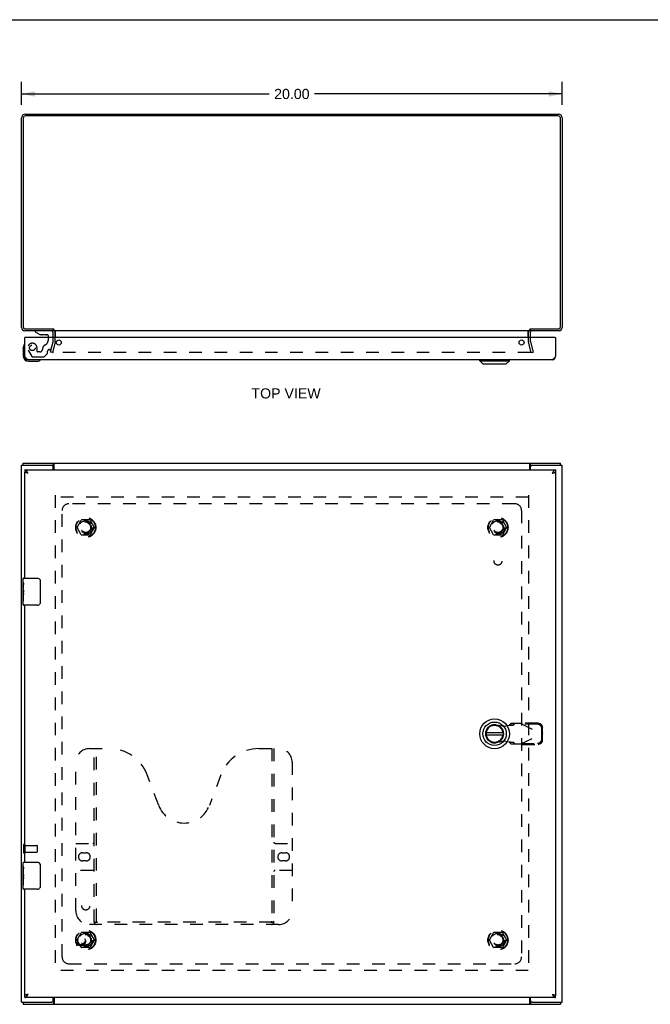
# Model space of a CAD drawing. Header units: inches. Extents: x 0 to 85, y 0 to 55.
# Tile 3 of 4: x 19.2 to 42.5, y 18.6 to 55. Entities that reach past the tile are written whole.
import ezdxf

# ---------------------------------------------------------------- set-up
doc = ezdxf.new("R2010")
doc.units = ezdxf.units.IN
doc.header["$LTSCALE"] = 4.675
doc.header["$MEASUREMENT"] = 0
doc.linetypes.add('HIDDEN', pattern=[0.2, 0.1, -0.1])
doc.layers.get('0').update_dxf_attribs({"linetype": 'CONTINUOUS'})
for name, color, linetype in [('DEFAULT_2', 8, 'HIDDEN'), ('DIMENSIONS', 7, 'CONTINUOUS'), ('DOOR_ASSEMBLY', 7, 'CONTINUOUS'), ('SUBPANEL', 7, 'CONTINUOUS')]:
    doc.layers.add(name, color=color, linetype=linetype)
doc.styles.get("Standard").update_dxf_attribs({"font": 'arial.ttf'})
doc.dimstyles.new('DIMSTYLE_1', dxfattribs={"dimtxt": 0.375, "dimasz": 0.5, "dimexe": 0.09, "dimexo": 0.07, "dimgap": 0.0375, "dimtad": 0, "dimtih": 1, "dimtoh": 1, "dimzin": 4, "dimdsep": 46, "dimtxsty": 'Standard', "dimblk": '_FILLED', "dimblk1": '_FILLED', "dimblk2": '_FILLED', "dimcen": 0.09, "dimazin": 1, "dimtfac": 1, "dimtdec": 3, "dimtofl": 0, "dimtmove": 0, "dimatfit": 3, "dimldrblk": '_FILLED', "dimfxl": 0, "dimtolj": 1, "dimtzin": 4, "dimarcsym": 0})

# ---------------------------------------------------------------- blocks, each defined once
blk = doc.blocks.new('_FILLED')
at = {"color": 0, "linetype": 'ByBlock'}
blk.add_solid([(0, 0), (-1, 0.2), (-1, -0.2)], dxfattribs=at)
blk = doc.blocks.new('*D1')
at = {"layer": 'DIMENSIONS', "color": 2, "linetype": 'Continuous'}
for p, q in [((19.239, 51.855), (19.239, 52.706)), ((39.239, 51.855), (39.239, 52.706)), ((19.239, 52.256), (28.396, 52.256)), ((39.239, 52.256), (30.081, 52.256))]:
    blk.add_line(p, q, dxfattribs=at)
at = {"layer": 'DIMENSIONS', "color": 2, "linetype": 'Continuous', "xscale": 0.5, "yscale": 0.5, "zscale": 0.5, "rotation": 180}
blk.add_blockref('_FILLED', (19.239, 52.256), dxfattribs=at)
at = {"layer": 'DIMENSIONS', "color": 2, "linetype": 'Continuous', "xscale": 0.5, "yscale": 0.5, "zscale": 0.5}
blk.add_blockref('_FILLED', (39.239, 52.256), dxfattribs=at)
at = {"layer": 'DIMENSIONS', "color": 2, "linetype": 'Continuous', "insert": (29.239, 52.443), "char_height": 0.375, "width": 1.31041, "attachment_point": 2, "line_spacing_factor": 0.9}
blk.add_mtext('20.00', dxfattribs=at)

msp = doc.modelspace()

# ---------------------------------------------------------------- linework, layer by layer
at = {"color": 7, "linetype": 'Continuous'}
for p, q in [((0, 55), (85, 55)), ((20.414, 43.568), (20.414, 43.505)), ((20.431, 43.554), (20.414, 43.528)), ((20.489, 43.257), (20.489, 43.463)), ((37.989, 43.257), (37.989, 43.463)), ((38.047, 43.554), (38.064, 43.528)), ((38.064, 43.568), (38.064, 43.505)), ((19.302, 38.53), (19.302, 38.605)), ((20.416, 38.53), (20.416, 38.605)), ((38.062, 38.53), (38.062, 38.605)), ((39.176, 38.53), (39.176, 38.605)), ((20.354, 38.53), (20.416, 38.53)), ((38.062, 38.53), (38.124, 38.53)), ((19.302, 18.68), (19.302, 18.605)), ((20.416, 18.68), (20.354, 18.68)), ((20.416, 18.68), (20.416, 18.605)), ((38.124, 18.68), (38.062, 18.68)), ((38.062, 18.68), (38.062, 18.605)), ((39.176, 18.68), (39.176, 18.605))]:
    msp.add_line(p, q, dxfattribs=at)
at = {"color": 3, "linetype": 'Continuous'}
for p, q in [((19.239, 43.622), (19.239, 51.369)), ((19.302, 51.362), (19.302, 43.648)), ((19.375, 51.505), (39.103, 51.505)), ((39.096, 51.442), (19.382, 51.442)), ((39.176, 43.648), (39.176, 51.362)), ((39.239, 51.369), (39.239, 43.622)), ((20.414, 43.505), (19.356, 43.505)), ((19.382, 43.568), (20.416, 43.568)), ((20.414, 43.257), (20.414, 43.463)), ((20.421, 43.564), (20.418, 43.566)), ((20.423, 43.561), (20.421, 43.564)), ((20.441, 43.505), (20.441, 43.543)), ((38.037, 43.505), (20.441, 43.505)), ((20.491, 43.257), (20.491, 43.499)), ((37.987, 43.257), (37.987, 43.499)), ((38.037, 43.505), (38.037, 43.543)), ((38.047, 43.554), (38.049, 43.557)), ((38.049, 43.557), (38.056, 43.562)), ((38.056, 43.562), (38.058, 43.565)), ((38.058, 43.565), (38.06, 43.567)), ((38.06, 43.567), (38.062, 43.568)), ((38.062, 43.568), (39.096, 43.568)), ((39.122, 43.505), (38.064, 43.505)), ((38.064, 43.257), (38.064, 43.463)), ((19.302, 38.605), (39.176, 38.605)), ((19.239, 18.68), (19.239, 38.53)), ((19.239, 38.53), (20.354, 38.53)), ((20.414, 38.355), (20.414, 38.47)), ((20.441, 38.355), (20.441, 38.574)), ((38.037, 38.355), (38.037, 38.574)), ((38.064, 38.355), (38.064, 38.47)), ((38.124, 38.53), (39.239, 38.53)), ((39.239, 18.68), (39.239, 38.53)), ((19.239, 18.68), (20.354, 18.68)), ((19.302, 18.605), (39.176, 18.605)), ((20.414, 18.74), (20.414, 18.855)), ((20.441, 18.855), (20.441, 18.636)), ((38.037, 18.636), (38.037, 18.855)), ((38.064, 18.74), (38.064, 18.855)), ((38.124, 18.68), (39.239, 18.68))]:
    msp.add_line(p, q, dxfattribs=at)
for points in [[(20.395, 43.499), (20.395, 43.498), (20.396, 43.498), (20.396, 43.498), (20.397, 43.498), (20.398, 43.498), (20.399, 43.499), (20.4, 43.499), (20.401, 43.5), (20.402, 43.501), (20.405, 43.502)], [(20.405, 43.502), (20.406, 43.503), (20.408, 43.504), (20.409, 43.504), (20.41, 43.505), (20.411, 43.505), (20.413, 43.505), (20.414, 43.505)], [(20.418, 43.566), (20.416, 43.568), (20.416, 43.568)], [(20.441, 43.543), (20.439, 43.545), (20.438, 43.546), (20.437, 43.547), (20.436, 43.549), (20.435, 43.55), (20.434, 43.551), (20.432, 43.552), (20.431, 43.553), (20.43, 43.554), (20.429, 43.556), (20.423, 43.561)], [(20.473, 43.504), (20.472, 43.505), (20.471, 43.505), (20.47, 43.505), (20.469, 43.505), (20.468, 43.505)], [(20.476, 43.503), (20.475, 43.503), (20.473, 43.504)], [(20.483, 43.499), (20.482, 43.499), (20.481, 43.5), (20.48, 43.501), (20.478, 43.501), (20.476, 43.503)], [(20.491, 43.499), (20.49, 43.498), (20.489, 43.498), (20.488, 43.498), (20.487, 43.498), (20.486, 43.498), (20.484, 43.499), (20.483, 43.499)], [(37.987, 43.499), (37.987, 43.498), (37.988, 43.498), (37.989, 43.498), (37.99, 43.498), (37.992, 43.498), (37.993, 43.499), (37.994, 43.499)], [(37.994, 43.499), (37.995, 43.499), (37.997, 43.5), (37.998, 43.501), (37.999, 43.501)], [(37.999, 43.501), (38.001, 43.503), (38.003, 43.503), (38.004, 43.504)], [(38.004, 43.504), (38.005, 43.505), (38.006, 43.505), (38.007, 43.505), (38.009, 43.505), (38.01, 43.505)], [(38.037, 43.543), (38.038, 43.545), (38.039, 43.546), (38.04, 43.547), (38.041, 43.549), (38.043, 43.55), (38.044, 43.551), (38.045, 43.552), (38.046, 43.553), (38.047, 43.554)], [(38.083, 43.499), (38.082, 43.498), (38.082, 43.498), (38.081, 43.498), (38.08, 43.498), (38.079, 43.498), (38.078, 43.499), (38.077, 43.499), (38.076, 43.5), (38.075, 43.501), (38.074, 43.501), (38.072, 43.502), (38.071, 43.503), (38.07, 43.504), (38.068, 43.504), (38.067, 43.505), (38.066, 43.505), (38.065, 43.505), (38.064, 43.505)], [(20.434, 38.585), (20.431, 38.589), (20.43, 38.591), (20.429, 38.593), (20.428, 38.595), (20.427, 38.597), (20.425, 38.598), (20.424, 38.6), (20.423, 38.601), (20.422, 38.602), (20.421, 38.603), (20.419, 38.604), (20.418, 38.604), (20.417, 38.605), (20.416, 38.605), (20.416, 38.605)], [(20.441, 38.574), (20.439, 38.575), (20.438, 38.577), (20.437, 38.579), (20.436, 38.581), (20.435, 38.583), (20.434, 38.585)], [(38.037, 38.574), (38.038, 38.575), (38.039, 38.577), (38.04, 38.579), (38.041, 38.581), (38.043, 38.583), (38.044, 38.585), (38.045, 38.587), (38.046, 38.589), (38.047, 38.591), (38.048, 38.593), (38.049, 38.595), (38.051, 38.597), (38.052, 38.598), (38.053, 38.6), (38.054, 38.601), (38.056, 38.602), (38.057, 38.603), (38.058, 38.604), (38.059, 38.604), (38.06, 38.605), (38.061, 38.605), (38.062, 38.605)], [(20.431, 18.621), (20.43, 18.619), (20.429, 18.617), (20.428, 18.615), (20.427, 18.613), (20.425, 18.611), (20.424, 18.61), (20.423, 18.608), (20.422, 18.607), (20.421, 18.606), (20.419, 18.606), (20.418, 18.605), (20.417, 18.605), (20.416, 18.605), (20.416, 18.605)], [(20.441, 18.636), (20.439, 18.634), (20.438, 18.633), (20.437, 18.631), (20.436, 18.629), (20.435, 18.627), (20.434, 18.625), (20.431, 18.621)], [(38.037, 18.636), (38.038, 18.634), (38.039, 18.633), (38.04, 18.631), (38.041, 18.629), (38.043, 18.627), (38.044, 18.625), (38.045, 18.623), (38.046, 18.621), (38.047, 18.619), (38.048, 18.617), (38.049, 18.615), (38.051, 18.613), (38.052, 18.611), (38.053, 18.61), (38.054, 18.608), (38.056, 18.607), (38.057, 18.606), (38.058, 18.606), (38.059, 18.605), (38.06, 18.605), (38.061, 18.605), (38.062, 18.605)]]:
    msp.add_lwpolyline(points, dxfattribs=at)
at = {"color": 7, "linetype": 'Continuous'}
for points in [[(20.427, 38.523), (20.425, 38.525), (20.424, 38.526), (20.423, 38.527), (20.422, 38.528), (20.421, 38.528), (20.419, 38.529), (20.418, 38.529), (20.417, 38.53), (20.416, 38.53), (20.416, 38.53)], [(20.441, 38.519), (20.44, 38.519), (20.439, 38.518), (20.438, 38.518), (20.437, 38.518), (20.436, 38.518), (20.435, 38.519), (20.433, 38.519), (20.432, 38.519), (20.431, 38.52), (20.43, 38.521), (20.429, 38.522), (20.428, 38.522), (20.427, 38.523)], [(38.037, 38.519), (38.037, 38.519), (38.038, 38.518), (38.039, 38.518), (38.04, 38.518), (38.041, 38.518), (38.043, 38.519), (38.044, 38.519), (38.045, 38.519), (38.046, 38.52), (38.047, 38.521), (38.048, 38.522), (38.049, 38.522), (38.05, 38.523), (38.053, 38.525)], [(38.053, 38.525), (38.054, 38.526), (38.055, 38.527), (38.056, 38.528), (38.057, 38.528), (38.058, 38.529), (38.059, 38.529), (38.06, 38.53), (38.061, 38.53), (38.062, 38.53)], [(20.425, 18.685), (20.424, 18.684), (20.423, 18.683), (20.422, 18.682), (20.421, 18.681), (20.419, 18.681), (20.418, 18.68), (20.417, 18.68), (20.416, 18.68), (20.416, 18.68)], [(20.441, 18.691), (20.44, 18.691), (20.439, 18.691), (20.438, 18.691), (20.437, 18.691), (20.436, 18.691), (20.435, 18.691), (20.433, 18.691), (20.432, 18.69), (20.431, 18.69), (20.43, 18.689), (20.429, 18.688), (20.428, 18.687), (20.427, 18.686), (20.425, 18.685)], [(38.037, 18.691), (38.037, 18.691), (38.038, 18.691), (38.039, 18.691), (38.04, 18.691), (38.041, 18.691), (38.043, 18.691), (38.044, 18.691), (38.045, 18.69), (38.046, 18.69), (38.047, 18.689), (38.048, 18.688), (38.049, 18.687), (38.05, 18.686)], [(38.05, 18.686), (38.053, 18.685), (38.054, 18.684), (38.055, 18.683), (38.056, 18.682), (38.057, 18.681), (38.058, 18.681), (38.059, 18.68), (38.06, 18.68), (38.061, 18.68), (38.062, 18.68)]]:
    msp.add_lwpolyline(points, dxfattribs=at)
at = {"color": 3, "linetype": 'Continuous'}
for centre, radius, start, end in [((19.375, 51.369), 0.136, 90, 180), ((19.382, 51.362), 0.08, 90, 180), ((39.096, 51.362), 0.08, 0, 90), ((39.103, 51.369), 0.136, 0, 90), ((19.356, 43.622), 0.117, 180, 270), ((19.382, 43.648), 0.08, 180, 270), ((20.372, 43.463), 0.042, 0, 90), ((38.106, 43.463), 0.042, 90, 180), ((39.096, 43.648), 0.08, 270, 360), ((39.122, 43.622), 0.117, 270, 360), ((20.354, 38.47), 0.06, 0, 90), ((38.124, 38.47), 0.06, 90, 180), ((20.354, 18.74), 0.06, 270, 360), ((38.124, 18.74), 0.06, 180, 270)]:
    msp.add_arc(centre, radius, start, end, dxfattribs=at)
at = {"color": 7, "linetype": 'Continuous'}
for centre, start, end in [((20.372, 43.463), 0, 17.6942), ((38.106, 43.463), 162.3058, 180)]:
    msp.add_arc(centre, 0.117, start, end, dxfattribs=at)
at = {"layer": 'DEFAULT_2', "color": 8, "linetype": 'HIDDEN'}
for p, q in [((20.309, 42.712), (20.413, 43.098)), ((20.485, 43.079), (20.382, 42.693)), ((20.414, 43.105), (20.414, 43.257)), ((20.489, 43.105), (20.489, 43.257)), ((37.989, 43.105), (37.989, 43.257)), ((38.096, 42.693), (37.992, 43.079)), ((38.064, 43.105), (38.064, 43.257)), ((38.064, 43.098), (38.168, 42.712)), ((20.382, 42.693), (20.309, 42.712)), ((38.064, 42.693), (20.413, 42.693)), ((38.096, 42.693), (38.168, 42.712)), ((20.489, 37.43), (20.489, 19.78)), ((37.987, 37.355), (20.491, 37.355)), ((37.989, 37.43), (37.989, 19.78)), ((21.296, 36.235), (21.451, 36.502)), ((21.768, 36.507), (21.459, 36.507)), ((21.777, 36.502), (21.931, 36.235)), ((36.546, 36.235), (36.701, 36.502)), ((37.018, 36.507), (36.709, 36.507)), ((37.027, 36.502), (37.181, 36.235)), ((21.451, 35.957), (21.296, 36.225)), ((21.931, 36.225), (21.777, 35.957)), ((36.701, 35.957), (36.546, 36.225)), ((37.181, 36.225), (37.027, 35.957)), ((21.768, 35.952), (21.459, 35.952)), ((37.018, 35.952), (36.709, 35.952)), ((19.314, 24.497), (19.314, 24.213)), ((19.357, 24.497), (19.357, 24.213)), ((19.357, 24.479), (19.804, 24.479)), ((19.814, 24.469), (19.814, 24.241)), ((19.357, 24.231), (19.804, 24.231)), ((21.296, 20.985), (21.451, 21.252)), ((21.768, 21.257), (21.459, 21.257)), ((21.777, 21.252), (21.931, 20.985)), ((36.546, 20.985), (36.701, 21.252)), ((37.018, 21.257), (36.709, 21.257)), ((37.027, 21.252), (37.181, 20.985)), ((21.451, 20.707), (21.296, 20.975)), ((21.931, 20.975), (21.777, 20.707)), ((36.701, 20.707), (36.546, 20.975)), ((37.181, 20.975), (37.027, 20.707)), ((21.768, 20.702), (21.459, 20.702)), ((37.018, 20.702), (36.709, 20.702)), ((37.987, 19.855), (20.491, 19.855))]:
    msp.add_line(p, q, dxfattribs=at)
for points in [[(20.394, 42.717), (20.394, 42.715), (20.393, 42.714), (20.393, 42.712)], [(20.393, 42.712), (20.393, 42.711), (20.394, 42.709), (20.394, 42.707), (20.394, 42.706), (20.395, 42.704), (20.396, 42.703), (20.397, 42.702), (20.398, 42.7), (20.399, 42.699), (20.4, 42.698), (20.401, 42.697), (20.402, 42.696), (20.404, 42.695), (20.405, 42.694)], [(20.413, 42.693), (20.412, 42.693), (20.41, 42.693), (20.408, 42.693), (20.407, 42.694), (20.405, 42.694)], [(38.084, 42.712), (38.084, 42.711), (38.084, 42.709), (38.083, 42.707), (38.083, 42.706), (38.082, 42.704), (38.082, 42.703), (38.081, 42.702), (38.08, 42.7), (38.079, 42.699), (38.077, 42.698), (38.076, 42.697), (38.075, 42.696), (38.073, 42.695), (38.072, 42.694), (38.07, 42.694), (38.069, 42.693), (38.067, 42.693), (38.066, 42.693), (38.064, 42.693)], [(38.083, 42.717), (38.084, 42.715), (38.084, 42.714), (38.084, 42.712)]]:
    msp.add_lwpolyline(points, dxfattribs=at)
for centre, radius in [((21.614, 36.23), 0.372), ((21.614, 36.23), 0.356), ((21.614, 36.23), 0.204), ((21.614, 36.23), 0.183), ((36.864, 36.23), 0.372), ((36.864, 36.23), 0.356), ((36.864, 36.23), 0.204), ((36.864, 36.23), 0.183), ((21.614, 20.98), 0.372), ((21.614, 20.98), 0.356), ((21.614, 20.98), 0.204), ((21.614, 20.98), 0.183), ((36.864, 20.98), 0.372), ((36.864, 20.98), 0.356), ((36.864, 20.98), 0.204), ((36.864, 20.98), 0.183)]:
    msp.add_circle(centre, radius, dxfattribs=at)
for centre, radius, start, end in [((20.389, 43.105), 0.025, 345, 360), ((20.389, 43.105), 0.1, 345, 360), ((38.089, 43.105), 0.1, 180, 195), ((38.089, 43.105), 0.025, 180, 195), ((21.459, 36.497), 0.01, 90.0113, 149.988), ((21.768, 36.497), 0.01, 30.0108, 89.9876), ((36.709, 36.497), 0.01, 90.0113, 149.988), ((37.018, 36.497), 0.01, 30.0108, 89.9876), ((21.305, 36.23), 0.01, 150.0117, 209.9873), ((21.923, 36.23), 0.01, 330.0117, 29.9873), ((36.555, 36.23), 0.01, 150.0117, 209.9873), ((37.173, 36.23), 0.01, 330.0117, 29.9873), ((21.459, 35.962), 0.01, 210.0108, 269.9876), ((21.768, 35.962), 0.01, 270.0113, 329.988), ((36.709, 35.962), 0.01, 210.0108, 269.9876), ((37.018, 35.962), 0.01, 270.0113, 329.988), ((19.335, 24.497), 0.0215, 0, 180), ((19.804, 24.469), 0.01, 0, 90), ((19.335, 24.213), 0.0215, 180, 360), ((19.804, 24.241), 0.01, 270, 360), ((21.459, 21.247), 0.01, 90.0113, 149.988), ((21.768, 21.247), 0.01, 30.0108, 89.9876), ((36.709, 21.247), 0.01, 90.0113, 149.988), ((37.018, 21.247), 0.01, 30.0108, 89.9876), ((21.305, 20.98), 0.01, 150.0117, 209.9873), ((21.923, 20.98), 0.01, 330.0117, 29.9873), ((36.555, 20.98), 0.01, 150.0117, 209.9873), ((37.173, 20.98), 0.01, 330.0117, 29.9873), ((21.459, 20.712), 0.01, 210.0108, 269.9876), ((21.768, 20.712), 0.01, 270.0113, 329.988), ((36.709, 20.712), 0.01, 210.0108, 269.9876), ((37.018, 20.712), 0.01, 270.0113, 329.988)]:
    msp.add_arc(centre, radius, start, end, dxfattribs=at)
at = {"layer": 'DOOR_ASSEMBLY', "color": 7, "linetype": 'Continuous'}
for p, q in [((19.738, 43.5), (19.738, 43.461)), ((20.328, 43.5), (19.738, 43.5)), ((19.738, 43.461), (19.914, 43.362)), ((19.914, 43.362), (20.191, 43.362)), ((20.072, 43.346), (20.002, 43.346)), ((20.072, 43.346), (20.074, 43.346)), ((20.142, 43.346), (20.074, 43.346)), ((20.222, 43.331), (20.222, 43.257)), ((20.407, 43.257), (20.407, 43.421)), ((19.35, 42.997), (19.35, 42.997)), ((19.379, 43.257), (19.364, 43.257)), ((38.974, 43.257), (38.989, 43.257)), ((19.304, 42.862), (19.307, 42.9)), ((19.304, 42.862), (19.304, 42.572)), ((19.504, 42.372), (19.793, 42.372)), ((19.922, 42.417), (19.926, 42.418)), ((19.926, 42.418), (19.927, 42.419)), ((36.187, 42.393), (36.187, 42.432)), ((36.187, 42.393), (37.29, 42.393)), ((36.306, 42.275), (36.187, 42.393)), ((36.306, 42.275), (37.172, 42.275)), ((37.172, 42.275), (37.29, 42.393)), ((37.29, 42.393), (37.29, 42.432)), ((19.364, 38.355), (19.364, 38.28)), ((38.989, 38.355), (38.989, 38.28)), ((19.304, 34.196), (19.304, 34.34)), ((19.319, 34.355), (19.829, 34.355)), ((19.929, 34.255), (19.929, 33.455)), ((19.304, 33.94), (19.304, 34.193)), ((19.313, 34.138), (19.304, 34.138)), ((19.304, 33.97), (19.314, 33.97)), ((19.304, 33.37), (19.304, 33.938)), ((19.306, 33.907), (19.304, 33.907)), ((19.314, 33.97), (19.314, 34.127)), ((19.304, 33.775), (19.313, 33.775)), ((19.304, 33.739), (19.314, 33.739)), ((19.304, 33.677), (19.314, 33.677)), ((19.304, 33.509), (19.314, 33.509)), ((19.314, 33.786), (19.314, 33.839)), ((19.314, 33.509), (19.314, 33.739)), ((19.829, 33.355), (19.319, 33.355)), ((37.051, 28.644), (36.426, 28.644)), ((36.426, 28.565), (37.051, 28.565)), ((19.304, 23.696), (19.304, 23.84)), ((19.304, 23.44), (19.304, 23.693)), ((19.319, 23.855), (19.829, 23.855)), ((19.929, 23.755), (19.929, 22.955)), ((19.313, 23.638), (19.304, 23.638)), ((19.304, 23.47), (19.314, 23.47)), ((19.304, 22.87), (19.304, 23.438)), ((19.306, 23.407), (19.304, 23.407)), ((19.314, 23.47), (19.314, 23.627)), ((19.314, 23.286), (19.314, 23.339)), ((19.304, 23.275), (19.313, 23.275)), ((19.304, 23.239), (19.314, 23.239)), ((19.304, 23.177), (19.314, 23.177)), ((19.304, 23.009), (19.314, 23.009)), ((19.314, 23.009), (19.314, 23.239)), ((19.829, 22.855), (19.319, 22.855)), ((19.364, 18.855), (19.364, 18.93)), ((38.989, 18.855), (38.989, 18.93))]:
    msp.add_line(p, q, dxfattribs=at)
at = {"layer": 'DOOR_ASSEMBLY', "color": 3, "linetype": 'Continuous'}
for p, q in [((19.364, 42.549), (19.364, 43.257)), ((38.974, 43.257), (19.379, 43.257)), ((38.989, 43.257), (38.989, 42.549)), ((19.369, 42.541), (19.364, 42.549)), ((19.373, 42.535), (19.369, 42.541)), ((19.377, 42.529), (19.373, 42.535)), ((19.381, 42.523), (19.377, 42.529)), ((38.872, 42.432), (19.481, 42.432)), ((38.979, 42.535), (38.975, 42.529)), ((38.983, 42.541), (38.979, 42.535)), ((38.989, 42.549), (38.983, 42.541)), ((19.364, 38.355), (38.989, 38.355)), ((19.364, 34.355), (19.364, 38.28)), ((19.428, 38.25), (19.424, 38.251)), ((19.433, 38.249), (19.428, 38.25)), ((19.438, 38.248), (19.433, 38.249)), ((19.443, 38.247), (19.438, 38.248)), ((19.449, 38.245), (19.443, 38.247)), ((19.454, 38.244), (19.449, 38.245)), ((19.459, 38.243), (19.454, 38.244)), ((19.467, 38.241), (19.459, 38.243)), ((19.467, 38.258), (19.464, 38.264)), ((19.471, 38.253), (19.467, 38.258)), ((19.481, 38.238), (19.467, 38.241)), ((19.477, 38.244), (19.471, 38.253)), ((19.481, 38.238), (19.477, 38.244)), ((38.879, 38.25), (38.872, 38.238)), ((38.872, 38.238), (38.888, 38.242)), ((38.883, 38.256), (38.879, 38.25)), ((38.888, 38.242), (38.898, 38.244)), ((38.898, 38.244), (38.906, 38.246)), ((38.906, 38.246), (38.911, 38.247)), ((38.911, 38.247), (38.916, 38.248)), ((38.916, 38.248), (38.921, 38.25)), ((38.921, 38.25), (38.926, 38.251)), ((38.926, 38.251), (38.931, 38.252)), ((38.931, 38.252), (38.936, 38.253)), ((38.989, 38.28), (38.989, 18.93)), ((19.364, 23.855), (19.364, 33.355)), ((19.364, 18.93), (19.364, 22.855)), ((19.421, 18.958), (19.417, 18.956)), ((19.426, 18.959), (19.421, 18.958)), ((19.431, 18.96), (19.426, 18.959)), ((19.436, 18.961), (19.431, 18.96)), ((19.441, 18.963), (19.436, 18.961)), ((19.446, 18.964), (19.441, 18.963)), ((19.454, 18.966), (19.446, 18.964)), ((19.464, 18.968), (19.454, 18.966)), ((19.481, 18.972), (19.464, 18.968)), ((19.469, 18.954), (19.473, 18.96)), ((19.473, 18.96), (19.481, 18.972)), ((38.872, 18.972), (38.874, 18.971)), ((38.872, 18.972), (38.875, 18.966)), ((38.874, 18.971), (38.885, 18.969)), ((38.875, 18.966), (38.881, 18.957)), ((38.881, 18.957), (38.885, 18.951)), ((38.885, 18.969), (38.893, 18.967)), ((38.885, 18.951), (38.889, 18.945)), ((38.893, 18.967), (38.898, 18.966)), ((38.898, 18.966), (38.904, 18.964)), ((38.904, 18.964), (38.909, 18.963)), ((38.909, 18.963), (38.914, 18.962)), ((38.914, 18.962), (38.919, 18.961)), ((38.919, 18.961), (38.924, 18.96)), ((38.924, 18.96), (38.929, 18.958)), ((38.989, 18.855), (19.364, 18.855))]:
    msp.add_line(p, q, dxfattribs=at)
at = {"layer": 'DOOR_ASSEMBLY', "color": 8, "linetype": 'HIDDEN'}
for p, q in [((20.222, 43.257), (20.222, 43.147)), ((20.338, 42.834), (20.407, 43.09)), ((20.407, 43.09), (20.407, 43.257)), ((19.49, 42.784), (19.624, 42.551)), ((19.811, 42.737), (19.811, 42.87)), ((19.921, 42.721), (19.827, 42.721)), ((20.084, 42.545), (20.199, 42.66)), ((20.205, 42.674), (20.205, 42.752)), ((20.264, 42.811), (20.308, 42.811)), ((19.65, 42.536), (20.062, 42.536)), ((36.799, 28.934), (37.093, 28.88)), ((37.093, 28.88), (37.29, 28.918)), ((37.335, 28.979), (37.294, 28.933)), ((37.294, 28.933), (37.449, 28.933)), ((37.709, 28.979), (37.335, 28.979)), ((37.449, 28.933), (37.49, 28.979)), ((37.709, 28.979), (38.497, 28.605)), ((37.737, 28.965), (37.757, 29.007)), ((38.328, 28.955), (37.737, 28.965)), ((38.348, 28.997), (37.757, 29.007)), ((38.49, 28.608), (38.487, 28.801)), ((38.51, 28.649), (38.507, 28.842)), ((37.709, 28.231), (38.497, 28.605)), ((38.487, 28.409), (38.49, 28.602)), ((38.51, 28.649), (38.49, 28.608)), ((38.49, 28.602), (38.51, 28.56)), ((38.501, 28.62), (38.497, 28.605)), ((38.507, 28.367), (38.51, 28.56)), ((38.51, 28.649), (38.508, 28.642)), ((21.751, 28.055), (22.487, 28.055)), ((21.926, 21.645), (21.926, 28.055)), ((22.006, 21.675), (22.006, 28.055)), ((28.015, 28.055), (28.751, 28.055)), ((28.496, 28.055), (28.496, 21.675)), ((28.576, 28.055), (28.576, 21.645)), ((37.093, 28.329), (36.799, 28.276)), ((37.29, 28.291), (37.093, 28.329)), ((37.449, 28.277), (37.294, 28.277)), ((37.294, 28.277), (37.335, 28.231)), ((37.335, 28.231), (37.709, 28.231)), ((37.49, 28.231), (37.449, 28.277)), ((37.737, 28.244), (38.328, 28.254)), ((37.757, 28.203), (37.737, 28.244)), ((37.757, 28.203), (38.348, 28.213)), ((21.251, 22.055), (21.251, 27.555)), ((29.251, 27.555), (29.251, 22.055)), ((24.315, 25.954), (23.892, 27.081)), ((26.61, 27.081), (26.187, 25.954)), ((21.251, 24.555), (21.886, 24.555)), ((28.616, 24.555), (29.251, 24.555)), ((21.495, 24.205), (21.632, 24.205)), ((28.87, 24.205), (29.007, 24.205)), ((21.632, 23.905), (21.495, 23.905)), ((29.007, 23.905), (28.87, 23.905)), ((21.886, 23.555), (21.251, 23.555)), ((29.251, 23.555), (28.616, 23.555)), ((28.751, 21.555), (21.751, 21.555)), ((28.492, 21.635), (22.01, 21.635))]:
    msp.add_line(p, q, dxfattribs=at)
at = {"layer": 'DOOR_ASSEMBLY', "color": 7, "linetype": 'Continuous'}
for points in [[(19.35, 42.997), (19.35, 42.996), (19.35, 42.994), (19.349, 42.991)], [(19.927, 42.419), (19.928, 42.419), (19.929, 42.419)], [(19.922, 34.291), (19.924, 34.285), (19.926, 34.279), (19.927, 34.274), (19.928, 34.267), (19.928, 34.261), (19.929, 34.255)], [(19.304, 34.196), (19.304, 34.193), (19.304, 34.188), (19.305, 34.183), (19.306, 34.177), (19.308, 34.17), (19.309, 34.162), (19.31, 34.154), (19.312, 34.145), (19.313, 34.136), (19.314, 34.127)], [(19.304, 33.94), (19.304, 33.933), (19.304, 33.925), (19.305, 33.917), (19.306, 33.908), (19.307, 33.899), (19.309, 33.89), (19.31, 33.881), (19.311, 33.872), (19.312, 33.863), (19.313, 33.855), (19.313, 33.847), (19.314, 33.839)], [(19.314, 33.786), (19.313, 33.78), (19.313, 33.774), (19.312, 33.768), (19.312, 33.762), (19.311, 33.756), (19.31, 33.75)], [(19.929, 33.455), (19.928, 33.449), (19.928, 33.442), (19.927, 33.436), (19.926, 33.43), (19.924, 33.424), (19.922, 33.419)], [(19.304, 23.696), (19.304, 23.693), (19.304, 23.688), (19.305, 23.683), (19.306, 23.677), (19.308, 23.67), (19.309, 23.662), (19.31, 23.654), (19.312, 23.645), (19.313, 23.636), (19.314, 23.627)], [(19.922, 23.791), (19.924, 23.785), (19.926, 23.779), (19.927, 23.774), (19.928, 23.767), (19.928, 23.761), (19.929, 23.755)], [(19.304, 23.44), (19.304, 23.433), (19.304, 23.425), (19.305, 23.417), (19.306, 23.408), (19.307, 23.399), (19.309, 23.39), (19.31, 23.381), (19.311, 23.372), (19.312, 23.363), (19.313, 23.355), (19.313, 23.347), (19.314, 23.339)], [(19.314, 23.286), (19.313, 23.28), (19.313, 23.274), (19.312, 23.268), (19.312, 23.262), (19.311, 23.256), (19.31, 23.25)], [(19.929, 22.955), (19.928, 22.949), (19.928, 22.942), (19.927, 22.936), (19.926, 22.93), (19.924, 22.924), (19.922, 22.919)]]:
    msp.add_lwpolyline(points, dxfattribs=at)
at = {"layer": 'DOOR_ASSEMBLY', "color": 3, "linetype": 'Continuous'}
for points in [[(19.481, 42.432), (19.479, 42.433), (19.477, 42.433), (19.475, 42.433), (19.473, 42.433), (19.471, 42.433), (19.469, 42.434), (19.467, 42.434), (19.466, 42.435), (19.464, 42.436), (19.462, 42.436), (19.46, 42.437), (19.458, 42.438), (19.456, 42.439), (19.454, 42.44), (19.452, 42.441), (19.45, 42.442), (19.449, 42.443), (19.447, 42.444), (19.445, 42.446), (19.443, 42.447), (19.441, 42.449), (19.439, 42.45), (19.437, 42.452), (19.435, 42.453), (19.433, 42.455), (19.432, 42.457), (19.43, 42.459), (19.428, 42.461), (19.426, 42.463), (19.424, 42.465), (19.422, 42.467), (19.42, 42.469), (19.418, 42.471), (19.416, 42.473), (19.415, 42.476), (19.413, 42.478), (19.411, 42.48), (19.409, 42.483), (19.407, 42.485), (19.405, 42.488), (19.403, 42.49), (19.401, 42.493), (19.399, 42.495), (19.398, 42.498), (19.396, 42.501), (19.394, 42.503), (19.392, 42.506), (19.39, 42.509), (19.388, 42.512), (19.386, 42.514), (19.384, 42.517), (19.383, 42.52), (19.381, 42.523)], [(38.975, 42.529), (38.972, 42.523), (38.97, 42.52), (38.968, 42.517), (38.966, 42.514), (38.964, 42.512), (38.962, 42.509), (38.96, 42.506), (38.958, 42.503), (38.957, 42.501), (38.955, 42.498), (38.953, 42.495), (38.951, 42.493), (38.949, 42.49), (38.947, 42.488), (38.945, 42.485), (38.943, 42.483), (38.941, 42.48), (38.94, 42.478), (38.938, 42.476), (38.936, 42.473), (38.934, 42.471), (38.932, 42.469), (38.93, 42.467), (38.928, 42.465), (38.926, 42.463), (38.924, 42.461), (38.923, 42.459), (38.921, 42.457), (38.919, 42.455), (38.917, 42.453), (38.915, 42.452), (38.913, 42.45), (38.911, 42.449), (38.909, 42.447), (38.907, 42.446), (38.906, 42.444), (38.904, 42.443), (38.902, 42.442), (38.9, 42.441), (38.898, 42.44), (38.896, 42.439), (38.894, 42.438), (38.892, 42.437), (38.891, 42.436), (38.889, 42.436), (38.887, 42.435), (38.885, 42.434), (38.883, 42.434), (38.881, 42.433), (38.879, 42.433), (38.877, 42.433), (38.875, 42.433), (38.874, 42.433), (38.872, 42.432)], [(19.464, 38.264), (19.462, 38.267), (19.46, 38.27), (19.458, 38.273), (19.456, 38.276), (19.454, 38.278), (19.452, 38.281), (19.45, 38.284), (19.449, 38.287), (19.447, 38.289), (19.445, 38.292), (19.443, 38.295), (19.441, 38.297), (19.439, 38.3), (19.437, 38.302), (19.435, 38.305), (19.433, 38.307), (19.432, 38.309), (19.43, 38.312), (19.428, 38.314), (19.426, 38.316), (19.424, 38.318), (19.422, 38.321), (19.42, 38.323), (19.418, 38.325), (19.416, 38.327), (19.415, 38.329), (19.413, 38.33), (19.411, 38.332), (19.409, 38.334), (19.407, 38.336), (19.405, 38.337), (19.403, 38.339), (19.401, 38.34), (19.399, 38.342), (19.398, 38.343), (19.396, 38.344), (19.394, 38.345), (19.392, 38.347), (19.39, 38.348), (19.388, 38.349), (19.386, 38.349), (19.384, 38.35), (19.383, 38.351), (19.381, 38.352), (19.379, 38.352), (19.377, 38.353), (19.375, 38.354), (19.373, 38.354), (19.371, 38.354), (19.369, 38.355), (19.367, 38.355), (19.366, 38.355), (19.364, 38.355)], [(19.424, 38.251), (19.419, 38.253), (19.417, 38.253), (19.415, 38.254), (19.412, 38.255), (19.41, 38.255), (19.408, 38.256), (19.406, 38.256), (19.404, 38.257), (19.402, 38.258), (19.4, 38.258), (19.398, 38.259), (19.396, 38.259), (19.394, 38.26), (19.392, 38.261), (19.391, 38.261), (19.389, 38.262), (19.387, 38.263), (19.386, 38.263), (19.384, 38.264), (19.383, 38.264), (19.381, 38.265), (19.38, 38.266), (19.378, 38.266), (19.377, 38.267), (19.376, 38.268), (19.375, 38.268), (19.374, 38.269), (19.373, 38.269), (19.372, 38.27), (19.371, 38.271), (19.37, 38.271), (19.369, 38.272), (19.368, 38.272), (19.367, 38.273), (19.367, 38.274), (19.366, 38.274), (19.366, 38.275), (19.365, 38.276), (19.365, 38.276), (19.364, 38.277), (19.364, 38.277), (19.364, 38.278), (19.364, 38.279), (19.364, 38.279), (19.364, 38.28)], [(38.989, 38.355), (38.987, 38.355), (38.985, 38.355), (38.983, 38.355), (38.981, 38.354), (38.979, 38.354), (38.977, 38.354), (38.975, 38.353), (38.974, 38.352), (38.972, 38.352), (38.97, 38.351), (38.968, 38.35), (38.966, 38.349), (38.964, 38.349), (38.962, 38.348), (38.96, 38.347), (38.958, 38.345), (38.957, 38.344), (38.955, 38.343), (38.953, 38.342), (38.951, 38.34), (38.949, 38.339), (38.947, 38.337), (38.945, 38.336), (38.943, 38.334), (38.941, 38.332), (38.94, 38.33), (38.938, 38.329), (38.936, 38.327), (38.934, 38.325), (38.932, 38.323), (38.93, 38.321), (38.928, 38.318), (38.926, 38.316), (38.924, 38.314), (38.923, 38.312), (38.921, 38.309), (38.919, 38.307), (38.917, 38.305), (38.915, 38.302), (38.913, 38.3), (38.911, 38.297), (38.909, 38.295), (38.907, 38.292), (38.906, 38.289), (38.904, 38.287), (38.902, 38.284), (38.9, 38.281), (38.898, 38.278), (38.896, 38.276), (38.894, 38.273), (38.892, 38.27), (38.891, 38.267), (38.889, 38.264), (38.887, 38.261), (38.883, 38.256)], [(38.936, 38.253), (38.938, 38.254), (38.94, 38.255), (38.942, 38.255), (38.944, 38.256), (38.946, 38.256), (38.948, 38.257), (38.95, 38.258), (38.952, 38.258), (38.954, 38.259), (38.956, 38.259), (38.958, 38.26), (38.96, 38.261), (38.962, 38.261), (38.963, 38.262), (38.965, 38.263), (38.967, 38.263), (38.968, 38.264), (38.97, 38.264), (38.971, 38.265), (38.973, 38.266), (38.974, 38.266), (38.975, 38.267), (38.976, 38.268), (38.978, 38.268), (38.979, 38.269), (38.98, 38.269), (38.981, 38.27), (38.982, 38.271), (38.983, 38.271), (38.983, 38.272), (38.984, 38.272), (38.985, 38.273), (38.986, 38.274), (38.986, 38.274), (38.987, 38.275), (38.987, 38.276), (38.988, 38.276), (38.988, 38.277), (38.988, 38.277), (38.988, 38.278), (38.989, 38.279), (38.989, 38.279), (38.989, 38.28)], [(19.417, 18.956), (19.415, 18.956), (19.412, 18.955), (19.41, 18.955), (19.408, 18.954), (19.406, 18.953), (19.404, 18.953), (19.402, 18.952), (19.4, 18.951), (19.398, 18.951), (19.396, 18.95), (19.394, 18.95), (19.392, 18.949), (19.391, 18.948), (19.389, 18.948), (19.387, 18.947), (19.386, 18.947), (19.384, 18.946), (19.383, 18.945), (19.381, 18.945), (19.38, 18.944), (19.378, 18.943), (19.377, 18.943), (19.376, 18.942), (19.375, 18.942), (19.374, 18.941), (19.373, 18.94), (19.372, 18.94), (19.371, 18.939), (19.37, 18.939), (19.369, 18.938), (19.368, 18.937), (19.367, 18.937), (19.367, 18.936), (19.366, 18.935), (19.366, 18.935), (19.365, 18.934), (19.365, 18.934), (19.364, 18.933), (19.364, 18.932), (19.364, 18.932), (19.364, 18.931), (19.364, 18.93), (19.364, 18.93)], [(19.364, 18.855), (19.366, 18.855), (19.367, 18.855), (19.369, 18.855), (19.371, 18.855), (19.373, 18.856), (19.375, 18.856), (19.377, 18.857), (19.379, 18.857), (19.381, 18.858), (19.383, 18.859), (19.384, 18.859), (19.386, 18.86), (19.388, 18.861), (19.39, 18.862), (19.392, 18.863), (19.394, 18.864), (19.396, 18.866), (19.398, 18.867), (19.399, 18.868), (19.401, 18.87), (19.403, 18.871), (19.405, 18.873), (19.407, 18.874), (19.409, 18.876), (19.411, 18.878), (19.413, 18.879), (19.415, 18.881), (19.416, 18.883), (19.418, 18.885), (19.42, 18.887), (19.422, 18.889), (19.424, 18.891), (19.426, 18.893), (19.428, 18.896), (19.43, 18.898), (19.432, 18.9), (19.433, 18.903), (19.435, 18.905), (19.437, 18.907), (19.439, 18.91), (19.441, 18.913), (19.443, 18.915), (19.445, 18.918), (19.447, 18.92), (19.449, 18.923), (19.45, 18.926), (19.452, 18.928), (19.454, 18.931), (19.456, 18.934), (19.458, 18.937), (19.46, 18.94), (19.462, 18.943), (19.464, 18.945), (19.466, 18.948), (19.469, 18.954)], [(38.889, 18.945), (38.891, 18.943), (38.892, 18.94), (38.894, 18.937), (38.896, 18.934), (38.898, 18.931), (38.9, 18.928), (38.902, 18.926), (38.904, 18.923), (38.906, 18.92), (38.907, 18.918), (38.909, 18.915), (38.911, 18.913), (38.913, 18.91), (38.915, 18.907), (38.917, 18.905), (38.919, 18.903), (38.921, 18.9), (38.923, 18.898), (38.924, 18.896), (38.926, 18.893), (38.928, 18.891), (38.93, 18.889), (38.932, 18.887), (38.934, 18.885), (38.936, 18.883), (38.938, 18.881), (38.94, 18.879), (38.941, 18.878), (38.943, 18.876), (38.945, 18.874), (38.947, 18.873), (38.949, 18.871), (38.951, 18.87), (38.953, 18.868), (38.955, 18.867), (38.957, 18.866), (38.958, 18.864), (38.96, 18.863), (38.962, 18.862), (38.964, 18.861), (38.966, 18.86), (38.968, 18.859), (38.97, 18.859), (38.972, 18.858), (38.974, 18.857), (38.975, 18.857), (38.977, 18.856), (38.979, 18.856), (38.981, 18.855), (38.983, 18.855), (38.985, 18.855), (38.987, 18.855), (38.989, 18.855)], [(38.929, 18.958), (38.933, 18.957), (38.936, 18.956), (38.938, 18.956), (38.94, 18.955), (38.942, 18.955), (38.944, 18.954), (38.946, 18.953), (38.948, 18.953), (38.95, 18.952), (38.952, 18.951), (38.954, 18.951), (38.956, 18.95), (38.958, 18.95), (38.96, 18.949), (38.962, 18.948), (38.963, 18.948), (38.965, 18.947), (38.967, 18.947), (38.968, 18.946), (38.97, 18.945), (38.971, 18.945), (38.973, 18.944), (38.974, 18.943), (38.975, 18.943), (38.976, 18.942), (38.978, 18.942), (38.979, 18.941), (38.98, 18.94), (38.981, 18.94), (38.982, 18.939), (38.983, 18.939), (38.983, 18.938), (38.984, 18.937), (38.985, 18.937), (38.986, 18.936), (38.986, 18.935), (38.987, 18.935), (38.987, 18.934), (38.988, 18.934), (38.988, 18.933), (38.988, 18.932), (38.988, 18.932), (38.989, 18.931), (38.989, 18.93), (38.989, 18.93)]]:
    msp.add_lwpolyline(points, dxfattribs=at)
at = {"layer": 'DOOR_ASSEMBLY', "color": 8, "linetype": 'HIDDEN'}
for points in [[(37.29, 28.918), (37.306, 28.919), (37.322, 28.92), (37.337, 28.921), (37.353, 28.922), (37.367, 28.923), (37.381, 28.924), (37.394, 28.926), (37.405, 28.927), (37.416, 28.928), (37.425, 28.929), (37.433, 28.93), (37.44, 28.931), (37.445, 28.932), (37.449, 28.933)], [(37.294, 28.933), (37.293, 28.93), (37.293, 28.928), (37.292, 28.926), (37.292, 28.923), (37.291, 28.921), (37.29, 28.918)], [(37.709, 28.979), (37.717, 28.984), (37.725, 28.988), (37.733, 28.993), (37.741, 28.998), (37.749, 29.002), (37.757, 29.007)], [(38.487, 28.801), (38.486, 28.816), (38.483, 28.831), (38.479, 28.845), (38.474, 28.859), (38.467, 28.873), (38.459, 28.886), (38.45, 28.898), (38.439, 28.909), (38.428, 28.919), (38.415, 28.928), (38.402, 28.936), (38.388, 28.943), (38.373, 28.948), (38.358, 28.952), (38.343, 28.954), (38.328, 28.955)], [(38.348, 28.997), (38.363, 28.996), (38.378, 28.993), (38.393, 28.99), (38.408, 28.984), (38.422, 28.978), (38.435, 28.97), (38.447, 28.961), (38.459, 28.951), (38.469, 28.939), (38.479, 28.927), (38.487, 28.914), (38.494, 28.901), (38.499, 28.887), (38.503, 28.872), (38.505, 28.857), (38.507, 28.842)], [(38.328, 28.254), (38.343, 28.255), (38.358, 28.258), (38.373, 28.262), (38.388, 28.267), (38.402, 28.274), (38.415, 28.281), (38.428, 28.291), (38.439, 28.301), (38.45, 28.312), (38.459, 28.324), (38.467, 28.337), (38.474, 28.35), (38.479, 28.365), (38.483, 28.379), (38.486, 28.394), (38.487, 28.409)], [(38.497, 28.605), (38.501, 28.59), (38.503, 28.582)], [(38.508, 28.642), (38.503, 28.627), (38.501, 28.62)], [(38.503, 28.582), (38.508, 28.567), (38.51, 28.56)], [(37.449, 28.277), (37.445, 28.278), (37.44, 28.279), (37.433, 28.28), (37.425, 28.281), (37.416, 28.282), (37.405, 28.283), (37.394, 28.284), (37.381, 28.285), (37.367, 28.286), (37.353, 28.287), (37.337, 28.288), (37.322, 28.289), (37.306, 28.29), (37.29, 28.291)], [(37.29, 28.291), (37.291, 28.289), (37.292, 28.287), (37.292, 28.284), (37.293, 28.282), (37.293, 28.279), (37.294, 28.277)], [(37.757, 28.203), (37.749, 28.207), (37.741, 28.212), (37.733, 28.217), (37.725, 28.221), (37.717, 28.226), (37.709, 28.231)], [(38.507, 28.367), (38.505, 28.352), (38.503, 28.338), (38.499, 28.323), (38.494, 28.309), (38.487, 28.295), (38.479, 28.282), (38.469, 28.27), (38.459, 28.259), (38.447, 28.249), (38.435, 28.24), (38.422, 28.232), (38.408, 28.225), (38.393, 28.22), (38.378, 28.216), (38.363, 28.214), (38.348, 28.213)], [(21.916, 21.675), (21.928, 21.667), (21.941, 21.659), (21.953, 21.652), (21.964, 21.646), (21.976, 21.641), (21.988, 21.638), (21.999, 21.636), (22.01, 21.635)], [(28.492, 21.635), (28.503, 21.636), (28.515, 21.638), (28.526, 21.641), (28.538, 21.646), (28.55, 21.652), (28.562, 21.659), (28.574, 21.667), (28.586, 21.675)]]:
    msp.add_lwpolyline(points, dxfattribs=at)
for centre, radius in [((19.639, 42.87), 0.103), ((21.439, 20.93), 0.164), ((21.439, 20.93), 0.124)]:
    msp.add_circle(centre, radius, dxfattribs=at)
at = {"layer": 'DOOR_ASSEMBLY', "color": 3, "linetype": 'Continuous'}
for centre in [(20.614, 43.069), (37.739, 43.069)]:
    msp.add_circle(centre, 0.094, dxfattribs=at)
at = {"layer": 'DOOR_ASSEMBLY', "color": 7, "linetype": 'Continuous'}
for radius in [0.551, 0.433, 0.329, 0.317]:
    msp.add_circle((36.739, 28.605), radius, dxfattribs=at)
for centre, radius, start, end in [((20.002, 43.436), 0.09, 235.3566, 270), ((20.142, 43.436), 0.09, 270, 304.1344), ((20.191, 43.331), 0.031, 0, 90), ((20.328, 43.421), 0.079, 0, 90), ((19.554, 42.862), 0.25, 149.1101, 180), ((19.352, 42.982), 0.015, 96.3796, 149.1101), ((19.349, 42.982), 0.015, 0, 83.6204), ((19.504, 42.572), 0.2, 180, 270), ((19.793, 42.622), 0.25, 270, 300.8899), ((19.914, 42.417), 0.015, 6.3796, 90), ((19.914, 42.421), 0.015, 300.8899, 353.6204), ((19.319, 34.34), 0.015, 90, 180), ((19.829, 34.255), 0.1, 21.1999, 90), ((19.319, 33.37), 0.015, 180, 270), ((19.829, 33.455), 0.1, 270, 338.8001), ((36.739, 28.605), 0.315, 10.0787, 349.9213), ((19.319, 23.84), 0.015, 90, 180), ((19.829, 23.755), 0.1, 21.1999, 90), ((19.319, 22.87), 0.015, 180, 270), ((19.829, 22.955), 0.1, 270, 338.8001)]:
    msp.add_arc(centre, radius, start, end, dxfattribs=at)
at = {"layer": 'DOOR_ASSEMBLY', "color": 3, "linetype": 'Continuous'}
for centre, radius, start, end in [((19.379, 43.242), 0.015, 90, 180), ((38.974, 43.242), 0.015, 0, 90), ((19.481, 42.549), 0.117, 180, 270), ((38.872, 42.549), 0.117, 270, 360)]:
    msp.add_arc(centre, radius, start, end, dxfattribs=at)
at = {"layer": 'DOOR_ASSEMBLY', "color": 8, "linetype": 'HIDDEN'}
for centre, radius, start, end in [((19.639, 42.87), 0.172, 0, 210), ((20.196, 42.811), 0.185, 115.7418, 180), ((20.034, 43.147), 0.188, 295.7418, 360), ((19.827, 42.737), 0.016, 180, 270), ((19.921, 42.811), 0.09, 270, 360), ((20.185, 42.674), 0.02, 315, 360), ((20.264, 42.752), 0.059, 90, 180), ((20.308, 42.842), 0.031, 270, 345), ((19.65, 42.566), 0.03, 210, 270), ((20.062, 42.566), 0.03, 270, 315), ((36.739, 28.605), 0.335, 79.673, 280.327), ((21.751, 27.555), 0.5, 90, 180), ((22.487, 26.555), 1.5, 20.5519, 90), ((28.015, 26.555), 1.5, 90, 159.4481), ((28.751, 27.555), 0.5, 0, 90), ((25.251, 26.305), 1, 200.5519, 339.4481), ((21.886, 24.595), 0.04, 270, 360), ((28.616, 24.595), 0.04, 180, 270), ((21.495, 24.055), 0.15, 90, 270), ((21.632, 24.055), 0.15, 270, 90), ((28.87, 24.055), 0.15, 90, 270), ((29.007, 24.055), 0.15, 270, 90), ((21.886, 23.515), 0.04, 0, 90), ((28.616, 23.515), 0.04, 90, 180), ((21.751, 22.055), 0.5, 180, 270), ((28.751, 22.055), 0.5, 270, 360), ((22.016, 21.645), 0.09, 180, 270), ((22.046, 21.675), 0.04, 180, 270), ((28.456, 21.675), 0.04, 270, 360), ((28.486, 21.645), 0.09, 270, 360)]:
    msp.add_arc(centre, radius, start, end, dxfattribs=at)
at = {"layer": 'DOOR_ASSEMBLY', "color": 7, "linetype": 'Continuous'}
for centre in [(19.504, 33.773), (19.504, 23.273)]:
    msp.add_ellipse(centre, major_axis=(0.2, 0), ratio=0.432808, start_param=-3.141593, end_param=-2.879776, dxfattribs=at)
at = {"layer": 'SUBPANEL', "color": 8, "linetype": 'HIDDEN'}
for p, q in [((20.739, 20.355), (20.739, 36.855)), ((37.489, 37.105), (20.989, 37.105)), ((37.739, 36.855), (37.739, 20.355)), ((20.989, 20.105), (37.489, 20.105))]:
    msp.add_line(p, q, dxfattribs=at)
for centre, radius in [((21.614, 36.23), 0.25), ((36.864, 36.23), 0.25), ((36.864, 34.98), 0.141), ((21.614, 22.23), 0.141), ((21.614, 20.98), 0.25), ((36.864, 20.98), 0.25)]:
    msp.add_circle(centre, radius, dxfattribs=at)
for centre, start, end in [((20.989, 36.855), 90, 180), ((37.489, 36.855), 0, 90), ((20.989, 20.355), 180, 270), ((37.489, 20.355), 270, 360)]:
    msp.add_arc(centre, 0.25, start, end, dxfattribs=at)

# ---------------------------------------------------------------- texts
at = {"layer": 'DIMENSIONS', "color": 2, "linetype": 'Continuous', "insert": (29.025, 41.374), "char_height": 0.375, "width": 2.5553, "attachment_point": 2, "line_spacing_factor": 0.9}
msp.add_mtext('TOP VIEW', dxfattribs=at)

# ---------------------------------------------------------------- dimensions: what is measured, and where the dimension line sits
at = {"layer": 'DIMENSIONS', "color": 2, "linetype": 'Continuous'}
dim = msp.add_linear_dim(base=(39.239, 52.256), p1=(19.239, 52.776), p2=(39.239, 52.776), dimstyle='DIMSTYLE_1', dxfattribs=at)
dim.commit()
dim.dimension.update_dxf_attribs({"geometry": '*D1', "text_midpoint": (29.234, 52.254), "dimtype": 160})

doc.saveas('drawing.dxf')
